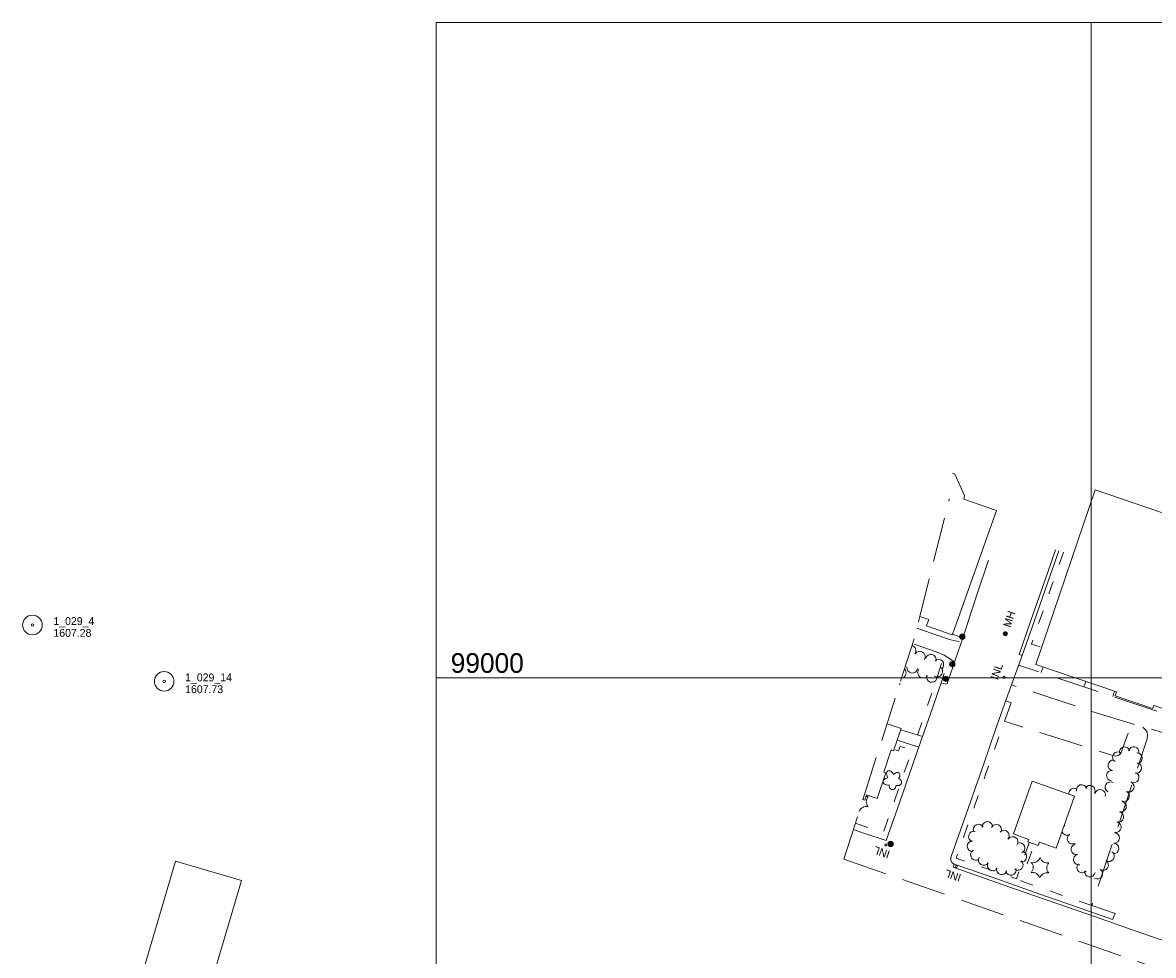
# Model space of a CAD drawing. Extents: x 386648 to 388873, y 98149 to 99500.
# Tile 2 of 6: x 386684 to 387547, y 98788 to 99500. Entities that reach past the tile are written whole.
import ezdxf
from ezdxf.enums import TextEntityAlignment as Align

# ---------------------------------------------------------------- set-up
doc = ezdxf.new("R2010")
doc.units = 0
doc.header["$MEASUREMENT"] = 0
doc.linetypes.add('DGN Style 3', pattern=[47.482694, 33.91621, -13.566484])
doc.linetypes.add('DGN Style 5', pattern=[23.741347, 10.174863, -13.566484])
for name, color, linetype, lineweight in [('E_DRN_Grate', 151, 'Continuous', 0), ('E_DWY', 73, 'DGN Style 3', 0), ('E_LAND_Vegetation', 21, 'Continuous', 0), ('E_MAP_GridLines', 251, 'Continuous', 0), ('E_MAP_Limits', 21, 'DGN Style 3', 0), ('E_MAP_PassPoints', 40, 'Continuous', 0), ('E_MISCPROP', 40, 'Continuous', 0), ('E_MISCPROP_HvyLine', 54, 'Continuous', 13), ('E_MISCPROP_Railing', 40, 'Continuous', 0), ('E_PATH_Sidewalk', 73, 'DGN Style 5', 0), ('E_RDWY', 40, 'Continuous', 13)]:
    doc.layers.add(name, color=color, linetype=linetype, lineweight=lineweight)
doc.styles.add('Style-IGR_FONT_0', font='IGR_FONT_0.shx')

# ---------------------------------------------------------------- blocks, each defined once
blk = doc.blocks.new('PP')
at = {"layer": 'E_MAP_PassPoints', "color": 40, "linetype": 'Continuous', "lineweight": 0}
for radius in [7.5, 0.96]:
    blk.add_circle((0, 0), radius, dxfattribs=at)
blk = doc.blocks.new('INL_6')
at = {"layer": 'E_MISCPROP_Railing', "color": 40, "linetype": 'Continuous', "lineweight": 0, "style": 'Style-IGR_FONT_0'}
blk.add_text('INL', height=6, rotation=359.99989, dxfattribs=at).set_placement((-5.79, -2.75))
blk = doc.blocks.new('MHO')
at = {"layer": 'E_DRN_Grate', "color": 20, "linetype": 'Continuous', "lineweight": 0}
for centre, radius in [((0.04, -0.06), 1.5), ((0.04, -0.06), 1.22), ((0.04, -0.07), 0.968), ((0.01, -0.08), 0.605)]:
    blk.add_circle(centre, radius, dxfattribs=at)
blk = doc.blocks.new('MHT')
at = {"layer": 'E_DRN_Grate', "color": 20, "linetype": 'Continuous', "lineweight": 0, "style": 'Style-IGR_FONT_0'}
blk.add_text('MH', height=6, rotation=0.00008, dxfattribs=at).set_placement((-0.35, -3.06), align=Align.CENTER)
blk = doc.blocks.new('POLE')
at = {"layer": 'E_MISCPROP', "color": 20, "linetype": 'Continuous', "lineweight": 0}
for radius in [2.02, 1.51, 1.01, 0.504]:
    blk.add_circle((0.03, -0.09), radius, dxfattribs=at)
blk = doc.blocks.new('PINEL')
at = {"layer": 'E_LAND_Vegetation', "color": 93, "linetype": 'Continuous', "lineweight": 0}
for centre, start, end in [((-8.23, 7.26), 275.21121, 0.97612), ((-10.49, -3.45), 335.21121, 60.97612), ((2.17, 10.66), 215.21121, 300.97612), ((10.31, 3.35), 155.21122, 240.97613), ((-2.35, -10.75), 35.21122, 120.97613), ((8.05, -7.36), 95.21122, 180.97613)]:
    blk.add_arc(centre, 5.72, start, end, dxfattribs=at)
blk = doc.blocks.new('TREE')
at = {"layer": 'E_LAND_Vegetation', "color": 93, "linetype": 'Continuous', "lineweight": 0}
for centre, major_axis, ratio in [((-3.74, -0.07), (3.29, -0.08), 0.832022), ((-1.07, 3.38), (0.91, -3.32), 0.782863), ((2.88, 1.66), (-3.52, -1.95), 0.691916), ((-1.48, -3.66), (1.2, 3.24), 0.716896), ((2.54, -2.64), (-3.34, 3.06), 0.560249)]:
    blk.add_ellipse(centre, major_axis=major_axis, ratio=ratio, start_param=1.570796, end_param=4.712389, dxfattribs=at)
blk = doc.blocks.new('INL_7')
at = {"layer": 'E_MISCPROP_Railing', "color": 40, "linetype": 'Continuous', "lineweight": 0, "style": 'Style-IGR_FONT_0'}
blk.add_text('INL', height=6, rotation=0.00008, dxfattribs=at).set_placement((-5.79, -2.75))

msp = doc.modelspace()

# ---------------------------------------------------------------- linework, layer by layer
at = {"layer": 'E_DWY', "color": 51, "linetype": 'DGN Style 3', "lineweight": 0, "flags": 128}
for points in [[(387366.96, 99037.87), (387388.68, 99030.1), (387391.9, 99029.13), (387396.2, 99028.1), (387400.96, 99027.27)], [(387395.61, 99011.83), (387392.52, 99014.17), (387390.5, 99015.57), (387387.77, 99017.23), (387381.75, 99019.77), (387363.65, 99026.01)], [(387595.15, 98959.42), (387444.58, 99009.68)], [(387494.38, 98993.05), (387495.95, 98997.1)], [(387623.31, 98935.21), (387566.09, 98954.34), (387546.92, 98960.61), (387538.4, 98962.55), (387496.31, 98975.6), (387439.17, 98994.55)], [(387516.34, 98985.73), (387517.81, 98989.66)], [(387434.8, 98982.34), (387438.8, 98980.96), (387433.82, 98966.86), (387516.35, 98940.74), (387518.71, 98940.24), (387520.44, 98940.57), (387521.76, 98941.53), (387522.7, 98942.83), (387530.75, 98964.92)], [(387539.29, 98962.35), (387541.39, 98960.3), (387542.6, 98958.41), (387543.02, 98956.54), (387542.71, 98953.39), (387500.34, 98826.06), (387518.15, 98820.08), (387516.33, 98815.55)], [(387354.55, 98960.17), (387371.14, 98955.06)], [(387368.28, 98946.9), (387351.88, 98952.27)]]:
    msp.add_lwpolyline(points, dxfattribs=at)
at = {"layer": 'E_LAND_Vegetation', "color": 93, "linetype": 'Continuous', "lineweight": 0}
for centre, radius, start, end in [((387362.1, 99020.57), 4.11, 324.76634, 74.6885), ((387369.18, 99016.13), 4.11, 328.72692, 148.72692), ((387377.57, 99013.7), 4.11, 344.22215, 164.22215), ((387383.23, 99010.07), 4.11, 309.83239, 129.83239), ((387354.59, 99003.64), 4.11, 278.82888, 45.76837), ((387363.4, 99007.69), 4.11, 171.38158, 351.38158), ((387371.65, 99004.01), 4.11, 142.65836, 322.65836), ((387382.43, 99004.83), 4.11, 234.69275, 54.69275), ((387378.32, 99000.62), 4.11, 161.65304, 341.65304), ((387349.94, 98996.41), 4.11, 333.8722, 350.72505), ((387525.56, 98943.22), 4.01, 16.37081, 196.37081), ((387532.41, 98943.29), 4.01, 347.61385, 167.61385), ((387516.74, 98933.1), 4.01, 81.73865, 261.73865), ((387520.31, 98939.41), 4.01, 59.30484, 239.30484), ((387534.84, 98938.66), 4.01, 271.77949, 91.77949), ((387515.66, 98925.24), 4.01, 84.37789, 264.37789), ((387532.42, 98923.93), 4.01, 242.50142, 62.50142), ((387534.36, 98931.2), 4.01, 256.95561, 76.95561), ((387514.59, 98916.51), 4.01, 60.02711, 240.02711), ((387528.71, 98916.81), 4.01, 242.87752, 62.87752), ((387486.85, 98911.62), 4.01, 59.61446, 184.54586), ((387492.71, 98914.4), 4.01, 15.49269, 195.49269), ((387498.97, 98913.79), 4.01, 329.67437, 149.67437), ((387506.8, 98910.63), 4.01, 344.87265, 164.87265), ((387525.05, 98909.67), 4.01, 242.87752, 62.87752), ((387328.36, 98896.06), 5.72, 76.30066, 162.06557), ((387328.63, 98915.01), 5.72, 264.482, 282.06558), ((387333.97, 98905.45), 5.72, 136.30066, 222.06557), ((387522.65, 98901.62), 4.01, 255.07452, 75.07453), ((387317.42, 98896.21), 5.72, 16.30066, 19.20682), ((387520.65, 98893.82), 4.01, 255.90546, 75.90546), ((387413.89, 98884.2), 4.05, 27.27099, 207.27099), ((387420.74, 98886.13), 4.05, 2.68177, 182.68177), ((387427.47, 98884.07), 4.05, 335.69587, 155.69587), ((387478.53, 98890.73), 4.01, 279.00702, 283.73353), ((387481.61, 98883.83), 4.01, 116.92087, 125.69967), ((387518.82, 98885.92), 4.01, 258.59447, 78.59447), ((387409.4, 98871.45), 4.05, 91.56179, 271.56179), ((387410.35, 98878.82), 4.05, 73.92148, 253.92147), ((387433.33, 98879.51), 4.05, 317.32751, 137.32751), ((387440.06, 98874.7), 4.05, 322.68857, 142.68857), ((387481.61, 98883.83), 4.01, 195.50052, 296.92088), ((387485.68, 98877.09), 4.01, 121.50626, 301.50626), ((387517.53, 98877.76), 4.01, 266.45675, 86.45675), ((387412, 98864.8), 4.05, 116.79205, 296.79205), ((387445.25, 98869.99), 4.05, 293.94308, 113.94307), ((387446.64, 98863.49), 4.05, 259.27566, 79.27566), ((387488.51, 98869.07), 4.01, 104.5046, 284.5046), ((387513.51, 98863.78), 4.01, 236.57515, 56.57515), ((387517.03, 98869.76), 4.01, 266.45675, 86.45675), ((387417.92, 98860.93), 4.05, 147.07328, 327.07328), ((387424.75, 98856.74), 4.05, 149.81626, 329.81626), ((387444.01, 98857.12), 4.05, 229.89499, 49.89499), ((387490.45, 98861.24), 4.01, 103.29995, 283.29995), ((387509.09, 98857.08), 4.01, 236.57515, 56.57515), ((387431.67, 98853.87), 4.05, 166.19425, 346.19425), ((387438.59, 98853.35), 4.05, 194.83453, 14.83453), ((387493.05, 98855.19), 4.01, 138.0766, 318.0766), ((387498.94, 98851.99), 4.01, 169.82622, 349.82622), ((387504.67, 98850.39), 4.01, 236.57515, 56.57515)]:
    msp.add_arc(centre, radius, start, end, dxfattribs=at)
at = {"layer": 'E_MAP_GridLines', "color": 161, "linetype": 'Continuous', "lineweight": 0}
for p, q in [((387000, 98500), (387000, 99500)), ((387000, 99500), (388500, 99500)), ((387500, 98500), (387500, 99500)), ((387000, 99000), (388500, 99000))]:
    msp.add_line(p, q, dxfattribs=at)
at = {"layer": 'E_MAP_GridLines', "color": 221, "linetype": 'Continuous', "lineweight": 13, "flags": 128}
msp.add_lwpolyline([(386710.2, 98551.8), (386760.44, 98536.98), (386851.37, 98845.15), (386801.13, 98859.97)], close=True, dxfattribs=at)
at = {"layer": 'E_MAP_Limits', "color": 73, "linetype": 'DGN Style 3', "lineweight": 0, "flags": 128}
for points in [[(387311.17, 98861.57), (387365.19, 99030.83), (387391.63, 99136.43)], [(387311.17, 98861.57), (388066.59, 98598.25)]]:
    msp.add_lwpolyline(points, dxfattribs=at)
at = {"layer": 'E_MISCPROP_HvyLine', "color": 241, "linetype": 'Continuous', "lineweight": 13, "flags": 128}
for points in [[(387394, 99156.1), (387395.87, 99155.3), (387403.27, 99139.03), (387402.65, 99136.41), (387427.6, 99127.72), (387395.51, 99037.41)], [(387376.01, 99044.37), (387369.19, 99046.8)], [(387376.01, 99044.37), (387374.29, 99039.68), (387393.91, 99032.72), (387395.51, 99037.41)], [(387325.67, 98907), (387327.13, 98906.5), (387328.56, 98910.72), (387328.56, 98910.72), (387328.56, 98910.72), (387336.67, 98907.97), (387336.67, 98907.97), (387343.28, 98927.47), (387343.28, 98927.47), (387343.28, 98927.47), (387341.56, 98928.05), (387341.56, 98928.05), (387347.29, 98944.97), (387347.29, 98944.97), (387349.19, 98944.33), (387349.19, 98944.33), (387349.19, 98944.33), (387354.89, 98961.18), (387344.13, 98964.82)]]:
    msp.add_lwpolyline(points, dxfattribs=at)
for points in [[(387638.31, 99096.2), (387638.31, 99096.2), (387614.75, 99027.03), (387614.75, 99027.03), (387577.03, 99039.88), (387577.03, 99039.88), (387555.37, 98976.3), (387555.37, 98976.3), (387547.68, 98978.93), (387547.68, 98978.93), (387546.84, 98976.47), (387546.84, 98976.47), (387518.26, 98986.21), (387518.26, 98986.21), (387518.26, 98986.21), (387518.26, 98986.21), (387519.26, 98989.16), (387519.26, 98989.16), (387457.67, 99010.14), (387503.04, 99143.33), (387503.04, 99143.33), (387564.91, 99122.25), (387564.91, 99122.25), (387638.31, 99096.2)], [(387454.87, 98921.15), (387440.66, 98880.8), (387440.66, 98880.8), (387452.4, 98876.66), (387452.4, 98876.66), (387452.4, 98876.66), (387451.69, 98874.65), (387459.56, 98871.88), (387459.56, 98871.88), (387460.48, 98874.5), (387460.48, 98874.5), (387460.48, 98874.5), (387473.26, 98870), (387487.26, 98909.75), (387487.26, 98909.75), (387487.26, 98909.75)]]:
    msp.add_lwpolyline(points, close=True, dxfattribs=at)
at = {"layer": 'E_MISCPROP_Railing', "color": 40, "linetype": 'Continuous', "lineweight": 0}
for centre, radius in [((387433.41, 99000.27), 0.836), ((387343.11, 98872.37), 0.747), ((387396.96, 98855.99), 0.821)]:
    msp.add_circle(centre, radius, dxfattribs=at)
at = {"layer": 'E_PATH_Sidewalk', "color": 51, "linetype": 'DGN Style 5', "lineweight": 0, "flags": 128}
for points in [[(387478.89, 99095.95), (387454.3, 99025.69), (387462.11, 99023.17)], [(387402.07, 99030.52), (387394.07, 99033.18)], [(387367.43, 98956.21), (387386.19, 99012.05), (387390.35, 99010.7), (387385.45, 98996.03)], [(387461.67, 99003.98), (387463.21, 99008.25)], [(387452.69, 98874.29), (387442.85, 98846.51), (387396.87, 98862.23), (387419.64, 98926.95), (387433.82, 98966.86)], [(387319.91, 98888.96), (387341.35, 98881.88), (387363.23, 98944.83), (387354.13, 98947.6), (387352.99, 98944.21), (387349.48, 98945.2)], [(387500.34, 98826.06), (387446.22, 98845.02), (387456.53, 98872.94)]]:
    msp.add_lwpolyline(points, dxfattribs=at)
at = {"layer": 'E_RDWY', "color": 21, "linetype": 'Continuous', "lineweight": 13, "flags": 128}
for points in [[(387447.27, 99016.93), (387444.9, 99017.71), (387453.96, 99043.71), (387466.49, 99079.73), (387472.77, 99097.59)], [(387447.26, 99016.89), (387456.33, 99042.89), (387468.85, 99078.91), (387475.12, 99096.76)], [(387318.38, 98884.16), (387327.95, 98880.86), (387343.5, 98875.84), (387353.52, 98904.66), (387366.09, 98940.63), (387379, 98977.55), (387385.45, 98996.03), (387388.96, 98995.21), (387389.61, 98995.25), (387390.12, 98995.55), (387394.51, 99008.74), (387396.73, 99014.96), (387401.99, 99030.26), (387405.59, 99041.43), (387412.94, 99064.16), (387421.69, 99089.7)], [(387447.16, 99016.92), (387436.42, 98986.88), (387427.03, 98960.6), (387417.94, 98934.3), (387404.51, 98895.9), (387393.1, 98863.67), (387392.75, 98862.25), (387392.84, 98860.86), (387393.37, 98859.49), (387394.13, 98858.53), (387395.45, 98857.85)], [(387575.51, 98792.28), (387531.2, 98807.72), (387503.27, 98817.45), (387459.84, 98832.47), (387422.65, 98845.6), (387394.62, 98855.49), (387395.45, 98857.85)], [(387516.33, 98815.55), (387504.09, 98819.81), (387460.66, 98834.83), (387423.48, 98847.96), (387395.45, 98857.85)]]:
    msp.add_lwpolyline(points, dxfattribs=at)

# ---------------------------------------------------------------- block references
at = {"layer": 'E_DRN_Grate', "color": 20, "linetype": 'Continuous', "lineweight": 0, "xscale": 1.000000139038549, "yscale": 1.000000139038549, "zscale": 1.000000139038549, "rotation": 71.65819685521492}
for name, p in [('MHT', (387437.47, 99045.15)), ('MHO', (387434.27, 99033.59))]:
    msp.add_blockref(name, p, dxfattribs=at)
at = {"layer": 'E_LAND_Vegetation', "color": 93, "linetype": 'Continuous', "lineweight": 0, "xscale": 0.999999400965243, "yscale": 0.999999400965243, "zscale": 0.999999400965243, "rotation": 161.0894457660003}
for name, p in [('TREE', (387348.49, 98921.61)), ('PINEL', (387460.77, 98855.01))]:
    msp.add_blockref(name, p, dxfattribs=at)
at = {"layer": 'E_MAP_PassPoints', "color": 40, "linetype": 'Continuous', "lineweight": 0}
for p in [(386691.9, 99040.26), (386792.43, 98997.28)]:
    msp.add_blockref('PP', p, dxfattribs=at)
at = {"layer": 'E_MISCPROP', "color": 20, "linetype": 'Continuous', "lineweight": 0, "xscale": 0.999999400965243, "yscale": 0.999999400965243, "zscale": 0.999999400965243, "rotation": 161.0894457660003}
for p in [(387401.53, 99031.24), (387393.92, 99010.26), (387388.97, 98999.08), (387346.87, 98873.09)]:
    msp.add_blockref('POLE', p, dxfattribs=at)
at = {"layer": 'E_MISCPROP_Railing', "color": 40, "linetype": 'Continuous', "lineweight": 0}
for name, p, xscale, yscale, zscale, rotation in [('INL_7', (387427.95, 99004.32), 1.000001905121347, 1.000001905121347, 1.000001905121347, 70.56182992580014), ('INL_6', (387340.5, 98866.85), 0.999999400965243, 0.999999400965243, 0.999999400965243, 161.0894457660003), ('INL_6', (387394.86, 98849.1), 0.999999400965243, 0.999999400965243, 0.999999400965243, 161.0894457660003)]:
    msp.add_blockref(name, p, dxfattribs=dict(at, xscale=xscale, yscale=yscale, zscale=zscale, rotation=rotation))

# ---------------------------------------------------------------- texts
at = {"layer": 'E_MAP_GridLines', "color": 161, "linetype": 'Continuous', "lineweight": 0, "style": 'Style-IGR_FONT_0'}
msp.add_text('  99000  ', height=15, dxfattribs=at).set_placement((387000, 99003.75))
at = {"layer": 'E_MAP_PassPoints', "color": 40, "linetype": 'Continuous', "lineweight": 0, "style": 'Style-IGR_FONT_0'}
for s, p in [('1_029_4', (386707.9, 99040.26)), ('1607.28', (386707.9, 99031.26)), ('1_029_14', (386808.43, 98997.28)), ('1607.73', (386808.43, 98988.28))]:
    msp.add_text(s, height=6, dxfattribs=at).set_placement(p)

doc.saveas('drawing.dxf')
